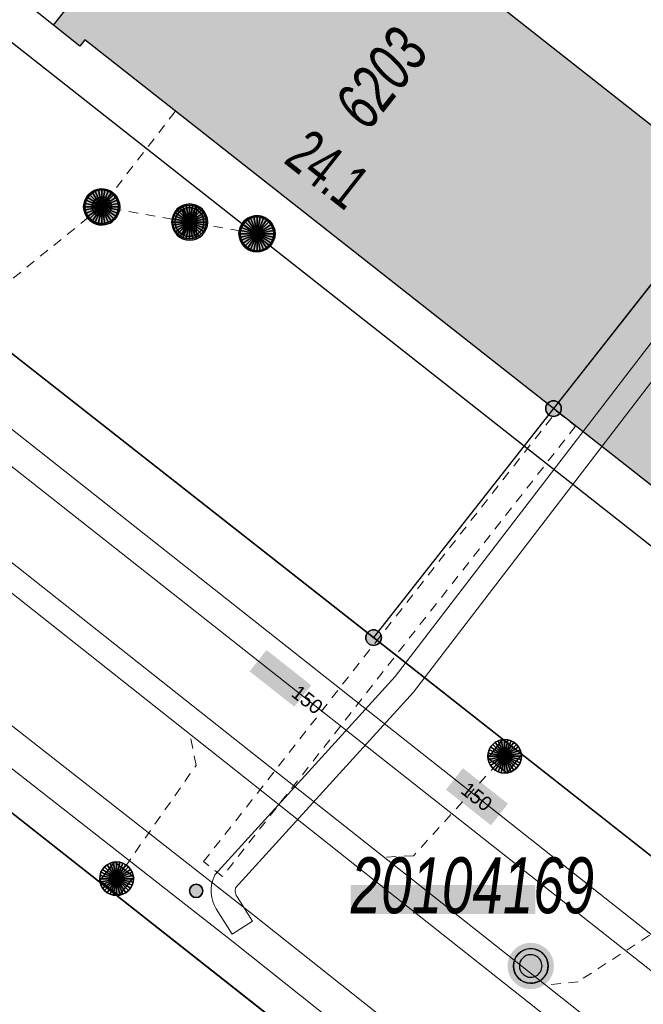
# Model space of a CAD drawing. Header units: metres. Extents: x 2695560 to 2696939, y 1260529 to 1262050.
# Tile 63 of 256: x 2695936 to 2695949, y 1260840 to 1260860. Entities that reach past the tile are written whole.
import ezdxf

# ---------------------------------------------------------------- set-up
doc = ezdxf.new("R2010")
doc.units = ezdxf.units.M
doc.linetypes.add('AUSGEZOGEN', pattern=[0])
doc.linetypes.add('VERDECKT2_S2', pattern=[0.36, 0.2, -0.16])
for name, color, linetype in [('XR$1$AV_Gebäudeflächen (BB)', 7, 'AUSGEZOGEN'), ('XR$1$AV_Grenzpunkte', 7, 'AUSGEZOGEN'), ('XR$1$AV_Haus-Nr.', 7, 'AUSGEZOGEN'), ('XR$1$AV_Lagefixpunkt-Nr.', 7, 'AUSGEZOGEN'), ('XR$1$AV_Lagefixpunkte', 7, 'AUSGEZOGEN'), ('XR$1$AV_Linien (BB)', 7, 'AUSGEZOGEN'), ('XR$1$AV_Versicherung-Nr.', 7, 'AUSGEZOGEN'), ('XR$1$AW_LK_Einlaufschacht alt', 24, 'AUSGEZOGEN'), ('XR$1$AW_LK_Schachtdeckel', 24, 'AUSGEZOGEN'), ('XR$1$EW_LK_Knoten', 1, 'AUSGEZOGEN'), ('XR$1$Liegenschaftsgrenzen', 7, 'AUSGEZOGEN'), ('XR$1$PFAV', 255, 'AUSGEZOGEN'), ('XR$1$PFAW', 255, 'AUSGEZOGEN'), ('XR$1$RAEW', 8, 'AUSGEZOGEN'), ('XR$1$RP_Abstandslinie', 7, 'AUSGEZOGEN')]:
    doc.layers.add(name, color=color, linetype=linetype)
for name, color, linetype, lineweight in [('XR$2$ABW-Linie-R-ungenau', 4, 'VERDECKT2_S2', 18), ('XR$2$ABW-LinieFlaeche-R-genau', 4, 'AUSGEZOGEN', 18), ('XR$2$ABW-Punkt', 6, 'AUSGEZOGEN', 18), ('XR$2$ELE-Flaeche-oberirdisch', 1, 'AUSGEZOGEN', 18), ('XR$2$ELE-LinieFlaeche-genau', 1, 'AUSGEZOGEN', 18), ('XR$2$ELE-LinieFlaeche-ungenau', 1, 'VERDECKT2_S2', 18), ('XR$2$GAS-Linie-genau', 12, 'AUSGEZOGEN', 18), ('XR$2$WAS-Linie-genau', 5, 'AUSGEZOGEN', 18), ('XR$2$WEI-Text', 59, 'AUSGEZOGEN', 18)]:
    doc.layers.add(name, color=color, linetype=linetype, lineweight=lineweight)
doc.styles.add('ARIAL', font='arial.ttf')
doc.styles.add('TXT', font='txt')

# ---------------------------------------------------------------- blocks, each defined once
blk = doc.blocks.new('BWAV1')
at = {"layer": 'XR$1$PFAV', "transparency": 33554687}
blk.add_hatch(color=7, dxfattribs=at).paths.add_polyline_path([(0.67, 0), (0.656, 0.135), (0.616, 0.264), (0.55, 0.383), (0.462, 0.486), (0.354, 0.569), (0.233, 0.628), (0.101, 0.662), (-0.034, 0.669), (-0.168, 0.649), (-0.295, 0.602), (-0.41, 0.53), (-0.508, 0.436), (-0.586, 0.325), (-0.639, 0.201), (-0.667, 0.068), (-0.667, -0.068), (-0.639, -0.201), (-0.586, -0.325), (-0.508, -0.436), (-0.41, -0.53), (-0.295, -0.602), (-0.168, -0.649), (-0.034, -0.669), (0.101, -0.662), (0.233, -0.628), (0.354, -0.569), (0.462, -0.486), (0.55, -0.383), (0.616, -0.264), (0.656, -0.135)])
at = {"color": 7, "transparency": 33554687}
for radius, start, end in [(0.5, 91.1948, 268.8052), (0.326, 91.1948, 268.8052), (0.5, 268.8052, 91.1948), (0.326, 268.8052, 91.1948)]:
    blk.add_arc((0, 0), radius, start, end, dxfattribs=at)
at = {"layer": 'XR$1$PFAV', "transparency": 33554687}
blk.add_circle((0, 0), 0.5, dxfattribs=at)
blk = doc.blocks.new('BAV15')
at = {"layer": 'XR$1$PFAV', "transparency": 33554687}
blk.add_hatch(color=7, dxfattribs=at).paths.add_polyline_path([(0.5, 0), (0.49, 0.101), (0.459, 0.197), (0.41, 0.286), (0.344, 0.362), (0.264, 0.424), (0.174, 0.469), (0.076, 0.494), (-0.025, 0.499), (-0.125, 0.484), (-0.22, 0.449), (-0.306, 0.395), (-0.379, 0.326), (-0.437, 0.243), (-0.477, 0.15), (-0.497, 0.051), (-0.497, -0.051), (-0.477, -0.15), (-0.437, -0.243), (-0.379, -0.326), (-0.306, -0.395), (-0.22, -0.449), (-0.125, -0.484), (-0.025, -0.499), (0.076, -0.494), (0.174, -0.469), (0.264, -0.424), (0.344, -0.362), (0.41, -0.286), (0.459, -0.197), (0.49, -0.101)])
at = {"color": 7, "transparency": 33554687}
for start, end in [(90, 270), (270, 90)]:
    blk.add_arc((0, 0), 0.5, start, end, dxfattribs=at)
at = {"layer": 'XR$1$PFAV', "transparency": 33554687}
blk.add_circle((0, 0), 0.5, dxfattribs=at)
blk = doc.blocks.new('BAW2089')
at = {"layer": 'XR$1$PFAW', "transparency": 33554687}
blk.add_hatch(color=7, dxfattribs=at).paths.add_polyline_path([(-0.5, 0.5), (-0.5, -0.5), (0.5, -0.5), (0.5, 0.5)])
at = {"transparency": 33554687}
blk.add_lwpolyline([(-0.5, 0.5), (0.5, 0.5), (0.5, -0.5), (-0.5, -0.5), (-0.5, 0.5)], close=True, dxfattribs=at)
at = {"layer": 'XR$1$PFAW', "transparency": 33554687}
blk.add_lwpolyline([(-0.5, 0.5), (0.5, 0.5), (0.5, -0.5), (-0.5, -0.5), (-0.5, 0.5)], close=True, dxfattribs=at)
blk = doc.blocks.new('BAW2082')
at = {"layer": 'XR$1$PFAW', "transparency": 33554687}
blk.add_hatch(color=7, dxfattribs=at).paths.add_polyline_path([(0.509, -0.003), (0.499, 0.098), (0.469, 0.194), (0.42, 0.283), (0.354, 0.359), (0.274, 0.421), (0.183, 0.466), (0.085, 0.491), (-0.016, 0.496), (-0.116, 0.481), (-0.211, 0.446), (-0.297, 0.392), (-0.37, 0.323), (-0.428, 0.24), (-0.468, 0.147), (-0.488, 0.047), (-0.488, -0.054), (-0.468, -0.153), (-0.428, -0.246), (-0.37, -0.329), (-0.297, -0.398), (-0.211, -0.452), (-0.116, -0.487), (-0.016, -0.502), (0.085, -0.497), (0.183, -0.472), (0.274, -0.427), (0.354, -0.366), (0.42, -0.289), (0.469, -0.2), (0.499, -0.104)])
at = {"transparency": 33554687}
for start, end in [(91.1948, 268.8052), (268.8052, 91.1948)]:
    blk.add_arc((0.01, 0), 0.5, start, end, dxfattribs=at)
at = {"layer": 'XR$1$PFAW', "transparency": 33554687}
blk.add_circle((0.009, -0.003), 0.5, dxfattribs=at)
blk = doc.blocks.new('BAW2090')
at = {"layer": 'XR$1$PFAW', "lineweight": 25, "transparency": 33554687}
blk.add_hatch(color=7, dxfattribs=at).paths.add_polyline_path([(0.5, 0), (0.49, 0.101), (0.459, 0.197), (0.41, 0.286), (0.344, 0.362), (0.264, 0.424), (0.174, 0.469), (0.076, 0.494), (-0.025, 0.499), (-0.125, 0.484), (-0.22, 0.449), (-0.306, 0.395), (-0.379, 0.326), (-0.437, 0.243), (-0.477, 0.15), (-0.497, 0.051), (-0.497, -0.051), (-0.477, -0.15), (-0.437, -0.243), (-0.379, -0.326), (-0.306, -0.395), (-0.22, -0.449), (-0.125, -0.484), (-0.025, -0.499), (0.076, -0.494), (0.174, -0.469), (0.264, -0.424), (0.344, -0.362), (0.41, -0.286), (0.459, -0.197), (0.49, -0.101)])
at = {"lineweight": 25, "transparency": 33554687}
for p, q in [((-0.177, 0.468), (-0.177, -0.468)), ((0.179, 0.467), (0.177, -0.468))]:
    blk.add_line(p, q, dxfattribs=at)
for start, end in [(90, 180), (0, 90), (180, 270), (270, 0)]:
    blk.add_arc((0, 0), 0.5, start, end, dxfattribs=at)
blk = doc.blocks.new('BEW957')
at = {"layer": 'XR$1$RAEW', "transparency": 33554687}
blk.add_hatch(color=1, dxfattribs=at).paths.add_polyline_path([(-0.5, 0), (-0.497, -0.051), (-0.49, -0.101), (-0.477, -0.15), (-0.459, -0.197), (-0.437, -0.243), (-0.41, -0.286), (-0.379, -0.326), (-0.344, -0.362), (-0.306, -0.395), (-0.264, -0.424), (-0.22, -0.449), (-0.174, -0.469), (-0.125, -0.484), (-0.076, -0.494), (-0.025, -0.499), (0.025, -0.499), (0.076, -0.494), (0.125, -0.484), (0.174, -0.469), (0.22, -0.449), (0.264, -0.424), (0.306, -0.395), (0.344, -0.362), (0.379, -0.326), (0.41, -0.286), (0.437, -0.243), (0.459, -0.197), (0.477, -0.15), (0.49, -0.101), (0.497, -0.051), (0.5, 0), (0.497, 0.051), (0.49, 0.101), (0.477, 0.15), (0.459, 0.197), (0.437, 0.243), (0.41, 0.286), (0.379, 0.326), (0.344, 0.362), (0.306, 0.395), (0.264, 0.424), (0.22, 0.449), (0.174, 0.469), (0.125, 0.484), (0.076, 0.494), (0.025, 0.499), (-0.025, 0.499), (-0.076, 0.494), (-0.125, 0.484), (-0.174, 0.469), (-0.22, 0.449), (-0.264, 0.424), (-0.306, 0.395), (-0.344, 0.362), (-0.379, 0.326), (-0.41, 0.286), (-0.437, 0.243), (-0.459, 0.197), (-0.477, 0.15), (-0.49, 0.101), (-0.497, 0.051)])
at = {"color": 1, "transparency": 33554687}
for start, end in [(90, 180), (180, 270), (0, 90), (270, 0)]:
    blk.add_arc((0, 0), 0.5, start, end, dxfattribs=at)
at = {"layer": 'XR$1$RAEW', "color": 1, "transparency": 33554687}
blk.add_circle((0, 0), 0.5, dxfattribs=at)
blk = doc.blocks.new('ABW-KONTROLLSCHACHT')
at = {"layer": 'XR$2$ABW-Punkt', "linetype": 'AUSGEZOGEN', "lineweight": 25, "transparency": 33554687}
for points in [[(-247, 247, 2500), (0, 0, 2500), (-291, 194, 2500)], [(-247, 247), (0, 0), (-291, 194)], [(-247, 247, 2500), (-247, 247), (-291, 194), (-291, 194, 2500)], [(-194, 291, 2500), (0, 0, 2500), (-247, 247, 2500)], [(-194, 291), (0, 0), (-247, 247)], [(-194, 291, 2500), (-194, 291), (-247, 247), (-247, 247, 2500)], [(-134, 323, 2500), (0, 0, 2500), (-194, 291, 2500)], [(-134, 323), (0, 0), (-194, 291)], [(-134, 323, 2500), (-134, 323), (-194, 291), (-194, 291, 2500)], [(-68, 343, 2500), (0, 0, 2500), (-134, 323, 2500)], [(-68, 343), (0, 0), (-134, 323)], [(-68, 343, 2500), (-68, 343), (-134, 323), (-134, 323, 2500)], [(0, 350, 2500), (0, 0, 2500), (-68, 343, 2500)], [(0, 350), (0, 0), (-68, 343)], [(0, 350, 2500), (0, 350), (-68, 343), (-68, 343, 2500)], [(68, 343, 2500), (0, 0, 2500), (0, 350, 2500)], [(68, 343), (0, 0), (0, 350)], [(68, 343, 2500), (68, 343), (0, 350), (0, 350, 2500)], [(134, 323, 2500), (0, 0, 2500), (68, 343, 2500)], [(134, 323), (0, 0), (68, 343)], [(194, 291, 2500), (0, 0, 2500), (134, 323, 2500)], [(194, 291), (0, 0), (134, 323)], [(247, 247, 2500), (0, 0, 2500), (194, 291, 2500)], [(247, 247), (0, 0), (194, 291)], [(291, 194, 2500), (0, 0, 2500), (247, 247, 2500)], [(291, 194), (0, 0), (247, 247)], [(134, 323, 2500), (134, 323), (68, 343), (68, 343, 2500)], [(194, 291, 2500), (194, 291), (134, 323), (134, 323, 2500)], [(247, 247, 2500), (247, 247), (194, 291), (194, 291, 2500)], [(291, 194, 2500), (291, 194), (247, 247), (247, 247, 2500)], [(-343, 68, 2500), (0, 0, 2500), (-350, 0, 2500)], [(-343, 68), (0, 0), (-350, 0)], [(-343, 68, 2500), (-343, 68), (-350, 0), (-350, 0, 2500)], [(-350, 0, 2500), (0, 0, 2500), (-343, -68, 2500)], [(-350, 0), (0, 0), (-343, -68)], [(-323, 134, 2500), (0, 0, 2500), (-343, 68, 2500)], [(-323, 134), (0, 0), (-343, 68)], [(-323, 134, 2500), (-323, 134), (-343, 68), (-343, 68, 2500)], [(-343, -68, 2500), (0, 0, 2500), (-323, -134, 2500)], [(-343, -68), (0, 0), (-323, -134)], [(-291, 194, 2500), (0, 0, 2500), (-323, 134, 2500)], [(-291, 194), (0, 0), (-323, 134)], [(-291, 194, 2500), (-291, 194), (-323, 134), (-323, 134, 2500)], [(-323, -134, 2500), (0, 0, 2500), (-291, -194, 2500)], [(-323, -134), (0, 0), (-291, -194)], [(-291, -194, 2500), (0, 0, 2500), (-247, -247, 2500)], [(-291, -194), (0, 0), (-247, -247)], [(-247, -247, 2500), (0, 0, 2500), (-194, -291, 2500)], [(-247, -247), (0, 0), (-194, -291)], [(-194, -291, 2500), (0, 0, 2500), (-134, -323, 2500)], [(-194, -291), (0, 0), (-134, -323)], [(-134, -323, 2500), (0, 0, 2500), (-68, -343, 2500)], [(-134, -323), (0, 0), (-68, -343)], [(-68, -343, 2500), (0, 0, 2500), (0, -350, 2500)], [(-68, -343), (0, 0), (0, -350)], [(323, 134, 2500), (0, 0, 2500), (291, 194, 2500)], [(323, 134), (0, 0), (291, 194)], [(343, 68, 2500), (0, 0, 2500), (323, 134, 2500)], [(343, 68), (0, 0), (323, 134)], [(350, 0, 2500), (0, 0, 2500), (343, 68, 2500)], [(350, 0), (0, 0), (343, 68)], [(0, -350, 2500), (0, 0, 2500), (68, -343, 2500)], [(68, -343, 2500), (0, 0, 2500), (134, -323, 2500)], [(134, -323, 2500), (0, 0, 2500), (194, -291, 2500)], [(194, -291, 2500), (0, 0, 2500), (247, -247, 2500)], [(247, -247, 2500), (0, 0, 2500), (291, -194, 2500)], [(291, -194, 2500), (0, 0, 2500), (323, -134, 2500)], [(323, -134, 2500), (0, 0, 2500), (343, -68, 2500)], [(343, -68, 2500), (0, 0, 2500), (350, 0, 2500)], [(0, -350), (0, 0), (68, -343)], [(68, -343), (0, 0), (134, -323)], [(134, -323), (0, 0), (194, -291)], [(194, -291), (0, 0), (247, -247)], [(247, -247), (0, 0), (291, -194)], [(291, -194), (0, 0), (323, -134)], [(323, -134), (0, 0), (343, -68)], [(343, -68), (0, 0), (350, 0)], [(323, 134, 2500), (323, 134), (291, 194), (291, 194, 2500)], [(343, 68, 2500), (343, 68), (323, 134), (323, 134, 2500)], [(350, 0, 2500), (350, 0), (343, 68), (343, 68, 2500)], [(-350, 0, 2500), (-350, 0), (-343, -68), (-343, -68, 2500)], [(-343, -68, 2500), (-343, -68), (-323, -134), (-323, -134, 2500)], [(-323, -134, 2500), (-323, -134), (-291, -194), (-291, -194, 2500)], [(-291, -194, 2500), (-291, -194), (-247, -247), (-247, -247, 2500)], [(247, -247, 2500), (247, -247), (291, -194), (291, -194, 2500)], [(291, -194, 2500), (291, -194), (323, -134), (323, -134, 2500)], [(323, -134, 2500), (323, -134), (343, -68), (343, -68, 2500)], [(343, -68, 2500), (343, -68), (350, 0), (350, 0, 2500)], [(-247, -247, 2500), (-247, -247), (-194, -291), (-194, -291, 2500)], [(-194, -291, 2500), (-194, -291), (-134, -323), (-134, -323, 2500)], [(-134, -323, 2500), (-134, -323), (-68, -343), (-68, -343, 2500)], [(-68, -343, 2500), (-68, -343), (0, -350), (0, -350, 2500)], [(0, -350, 2500), (0, -350), (68, -343), (68, -343, 2500)], [(68, -343, 2500), (68, -343), (134, -323), (134, -323, 2500)], [(134, -323, 2500), (134, -323), (194, -291), (194, -291, 2500)], [(194, -291, 2500), (194, -291), (247, -247), (247, -247, 2500)]]:
    blk.add_3dface(points, dxfattribs=at)
blk = doc.blocks.new('ABW-NORMSCHACHT_WEITERE')
at = {"layer": 'XR$2$ABW-Punkt', "linetype": 'AUSGEZOGEN', "lineweight": 25, "transparency": 33554687}
for points in [[(-196, 39, 2500), (0, 0, 2500), (-200, 0, 2500)], [(-196, 39), (0, 0), (-200, 0)], [(-196, 39, 2500), (-196, 39), (-200, 0), (-200, 0, 2500)], [(-200, 0, 2500), (0, 0, 2500), (-196, -39, 2500)], [(-200, 0), (0, 0), (-196, -39)], [(-185, 77, 2500), (0, 0, 2500), (-196, 39, 2500)], [(-185, 77), (0, 0), (-196, 39)], [(-185, 77, 2500), (-185, 77), (-196, 39), (-196, 39, 2500)], [(-196, -39, 2500), (0, 0, 2500), (-185, -77, 2500)], [(-196, -39), (0, 0), (-185, -77)], [(-166, 111, 2500), (0, 0, 2500), (-185, 77, 2500)], [(-166, 111), (0, 0), (-185, 77)], [(-166, 111, 2500), (-166, 111), (-185, 77), (-185, 77, 2500)], [(-185, -77, 2500), (0, 0, 2500), (-166, -111, 2500)], [(-185, -77), (0, 0), (-166, -111)], [(-141, 141, 2500), (0, 0, 2500), (-166, 111, 2500)], [(-141, 141), (0, 0), (-166, 111)], [(-141, 141, 2500), (-141, 141), (-166, 111), (-166, 111, 2500)], [(-166, -111, 2500), (0, 0, 2500), (-141, -141, 2500)], [(-166, -111), (0, 0), (-141, -141)], [(-111, 166, 2500), (0, 0, 2500), (-141, 141, 2500)], [(-111, 166), (0, 0), (-141, 141)], [(-111, 166, 2500), (-111, 166), (-141, 141), (-141, 141, 2500)], [(-141, -141, 2500), (0, 0, 2500), (-111, -166, 2500)], [(-141, -141), (0, 0), (-111, -166)], [(-77, 185, 2500), (0, 0, 2500), (-111, 166, 2500)], [(-77, 185), (0, 0), (-111, 166)], [(-77, 185, 2500), (-77, 185), (-111, 166), (-111, 166, 2500)], [(-111, -166, 2500), (0, 0, 2500), (-77, -185, 2500)], [(-111, -166), (0, 0), (-77, -185)], [(-39, 196, 2500), (0, 0, 2500), (-77, 185, 2500)], [(-39, 196), (0, 0), (-77, 185)], [(-39, 196, 2500), (-39, 196), (-77, 185), (-77, 185, 2500)], [(-77, -185, 2500), (0, 0, 2500), (-39, -196, 2500)], [(-77, -185), (0, 0), (-39, -196)], [(0, 200, 2500), (0, 0, 2500), (-39, 196, 2500)], [(0, 200), (0, 0), (-39, 196)], [(0, 200, 2500), (0, 200), (-39, 196), (-39, 196, 2500)], [(-39, -196, 2500), (0, 0, 2500), (0, -200, 2500)], [(-39, -196), (0, 0), (0, -200)], [(39, 196, 2500), (0, 0, 2500), (0, 200, 2500)], [(39, 196), (0, 0), (0, 200)], [(39, 196, 2500), (39, 196), (0, 200), (0, 200, 2500)], [(77, 185, 2500), (0, 0, 2500), (39, 196, 2500)], [(77, 185), (0, 0), (39, 196)], [(111, 166, 2500), (0, 0, 2500), (77, 185, 2500)], [(111, 166), (0, 0), (77, 185)], [(141, 141, 2500), (0, 0, 2500), (111, 166, 2500)], [(141, 141), (0, 0), (111, 166)], [(166, 111, 2500), (0, 0, 2500), (141, 141, 2500)], [(166, 111), (0, 0), (141, 141)], [(185, 77, 2500), (0, 0, 2500), (166, 111, 2500)], [(185, 77), (0, 0), (166, 111)], [(196, 39, 2500), (0, 0, 2500), (185, 77, 2500)], [(196, 39), (0, 0), (185, 77)], [(200, 0, 2500), (0, 0, 2500), (196, 39, 2500)], [(200, 0), (0, 0), (196, 39)], [(0, -200, 2500), (0, 0, 2500), (39, -196, 2500)], [(39, -196, 2500), (0, 0, 2500), (77, -185, 2500)], [(77, -185, 2500), (0, 0, 2500), (111, -166, 2500)], [(111, -166, 2500), (0, 0, 2500), (141, -141, 2500)], [(141, -141, 2500), (0, 0, 2500), (166, -111, 2500)], [(166, -111, 2500), (0, 0, 2500), (185, -77, 2500)], [(185, -77, 2500), (0, 0, 2500), (196, -39, 2500)], [(196, -39, 2500), (0, 0, 2500), (200, 0, 2500)], [(0, -200), (0, 0), (39, -196)], [(39, -196), (0, 0), (77, -185)], [(77, -185), (0, 0), (111, -166)], [(111, -166), (0, 0), (141, -141)], [(141, -141), (0, 0), (166, -111)], [(166, -111), (0, 0), (185, -77)], [(185, -77), (0, 0), (196, -39)], [(196, -39), (0, 0), (200, 0)], [(77, 185, 2500), (77, 185), (39, 196), (39, 196, 2500)], [(111, 166, 2500), (111, 166), (77, 185), (77, 185, 2500)], [(141, 141, 2500), (141, 141), (111, 166), (111, 166, 2500)], [(166, 111, 2500), (166, 111), (141, 141), (141, 141, 2500)], [(185, 77, 2500), (185, 77), (166, 111), (166, 111, 2500)], [(196, 39, 2500), (196, 39), (185, 77), (185, 77, 2500)], [(200, 0, 2500), (200, 0), (196, 39), (196, 39, 2500)], [(-200, 0, 2500), (-200, 0), (-196, -39), (-196, -39, 2500)], [(-196, -39, 2500), (-196, -39), (-185, -77), (-185, -77, 2500)], [(-185, -77, 2500), (-185, -77), (-166, -111), (-166, -111, 2500)], [(-166, -111, 2500), (-166, -111), (-141, -141), (-141, -141, 2500)], [(-141, -141, 2500), (-141, -141), (-111, -166), (-111, -166, 2500)], [(-111, -166, 2500), (-111, -166), (-77, -185), (-77, -185, 2500)], [(-77, -185, 2500), (-77, -185), (-39, -196), (-39, -196, 2500)], [(-39, -196, 2500), (-39, -196), (0, -200), (0, -200, 2500)], [(0, -200, 2500), (0, -200), (39, -196), (39, -196, 2500)], [(39, -196, 2500), (39, -196), (77, -185), (77, -185, 2500)], [(77, -185, 2500), (77, -185), (111, -166), (111, -166, 2500)], [(111, -166, 2500), (111, -166), (141, -141), (141, -141, 2500)], [(141, -141, 2500), (141, -141), (166, -111), (166, -111, 2500)], [(166, -111, 2500), (166, -111), (185, -77), (185, -77, 2500)], [(185, -77, 2500), (185, -77), (196, -39), (196, -39, 2500)], [(196, -39, 2500), (196, -39), (200, 0), (200, 0, 2500)]]:
    blk.add_3dface(points, dxfattribs=at)
blk = doc.blocks.new('ABW-OELABSCHEIDER')
at = {"layer": 'XR$2$ABW-Punkt', "linetype": 'AUSGEZOGEN', "lineweight": 25, "transparency": 33554687}
for p, q in [((-100, 283, 2500), (-100, -283, 2500)), ((100, 283, 2500), (100, -283, 2500))]:
    blk.add_line(p, q, dxfattribs=at)
for points in [[(-212, 212, 2500), (0, 0, 2500), (-249, 167, 2500)], [(-212, 212), (0, 0), (-249, 167)], [(-212, 212, 2500), (-212, 212), (-249, 167), (-249, 167, 2500)], [(-167, 249, 2500), (0, 0, 2500), (-212, 212, 2500)], [(-167, 249), (0, 0), (-212, 212)], [(-167, 249, 2500), (-167, 249), (-212, 212), (-212, 212, 2500)], [(-115, 277, 2500), (0, 0, 2500), (-167, 249, 2500)], [(-115, 277), (0, 0), (-167, 249)], [(-115, 277, 2500), (-115, 277), (-167, 249), (-167, 249, 2500)], [(-59, 294, 2500), (0, 0, 2500), (-115, 277, 2500)], [(-59, 294), (0, 0), (-115, 277)], [(-59, 294, 2500), (-59, 294), (-115, 277), (-115, 277, 2500)], [(0, 300, 2500), (0, 0, 2500), (-59, 294, 2500)], [(0, 300), (0, 0), (-59, 294)], [(0, 300, 2500), (0, 300), (-59, 294), (-59, 294, 2500)], [(59, 294, 2500), (0, 0, 2500), (0, 300, 2500)], [(59, 294), (0, 0), (0, 300)], [(59, 294, 2500), (59, 294), (0, 300), (0, 300, 2500)], [(115, 277, 2500), (0, 0, 2500), (59, 294, 2500)], [(115, 277), (0, 0), (59, 294)], [(167, 249, 2500), (0, 0, 2500), (115, 277, 2500)], [(167, 249), (0, 0), (115, 277)], [(212, 212, 2500), (0, 0, 2500), (167, 249, 2500)], [(212, 212), (0, 0), (167, 249)], [(249, 167, 2500), (0, 0, 2500), (212, 212, 2500)], [(249, 167), (0, 0), (212, 212)], [(115, 277, 2500), (115, 277), (59, 294), (59, 294, 2500)], [(167, 249, 2500), (167, 249), (115, 277), (115, 277, 2500)], [(212, 212, 2500), (212, 212), (167, 249), (167, 249, 2500)], [(249, 167, 2500), (249, 167), (212, 212), (212, 212, 2500)], [(-294, 59, 2500), (0, 0, 2500), (-300, 0, 2500)], [(-294, 59), (0, 0), (-300, 0)], [(-294, 59, 2500), (-294, 59), (-300, 0), (-300, 0, 2500)], [(-277, 115, 2500), (0, 0, 2500), (-294, 59, 2500)], [(-277, 115), (0, 0), (-294, 59)], [(-277, 115, 2500), (-277, 115), (-294, 59), (-294, 59, 2500)], [(-249, 167, 2500), (0, 0, 2500), (-277, 115, 2500)], [(-249, 167), (0, 0), (-277, 115)], [(-249, 167, 2500), (-249, 167), (-277, 115), (-277, 115, 2500)], [(277, 115, 2500), (0, 0, 2500), (249, 167, 2500)], [(277, 115), (0, 0), (249, 167)], [(294, 59, 2500), (0, 0, 2500), (277, 115, 2500)], [(294, 59), (0, 0), (277, 115)], [(300, 0, 2500), (0, 0, 2500), (294, 59, 2500)], [(300, 0), (0, 0), (294, 59)], [(277, 115, 2500), (277, 115), (249, 167), (249, 167, 2500)], [(294, 59, 2500), (294, 59), (277, 115), (277, 115, 2500)], [(300, 0, 2500), (300, 0), (294, 59), (294, 59, 2500)], [(-300, 0, 2500), (0, 0, 2500), (-294, -59, 2500)], [(-300, 0), (0, 0), (-294, -59)], [(-300, 0, 2500), (-300, 0), (-294, -59), (-294, -59, 2500)], [(-294, -59, 2500), (0, 0, 2500), (-277, -115, 2500)], [(-294, -59), (0, 0), (-277, -115)], [(-294, -59, 2500), (-294, -59), (-277, -115), (-277, -115, 2500)], [(-277, -115, 2500), (0, 0, 2500), (-249, -167, 2500)], [(-277, -115), (0, 0), (-249, -167)], [(-277, -115, 2500), (-277, -115), (-249, -167), (-249, -167, 2500)], [(-249, -167, 2500), (0, 0, 2500), (-212, -212, 2500)], [(-249, -167), (0, 0), (-212, -212)], [(-249, -167, 2500), (-249, -167), (-212, -212), (-212, -212, 2500)], [(-212, -212, 2500), (0, 0, 2500), (-167, -249, 2500)], [(-212, -212), (0, 0), (-167, -249)], [(-167, -249, 2500), (0, 0, 2500), (-115, -277, 2500)], [(-167, -249), (0, 0), (-115, -277)], [(-115, -277, 2500), (0, 0, 2500), (-59, -294, 2500)], [(-115, -277), (0, 0), (-59, -294)], [(-59, -294, 2500), (0, 0, 2500), (0, -300, 2500)], [(-59, -294), (0, 0), (0, -300)], [(0, -300, 2500), (0, 0, 2500), (59, -294, 2500)], [(59, -294, 2500), (0, 0, 2500), (115, -277, 2500)], [(115, -277, 2500), (0, 0, 2500), (167, -249, 2500)], [(167, -249, 2500), (0, 0, 2500), (212, -212, 2500)], [(212, -212, 2500), (0, 0, 2500), (249, -167, 2500)], [(249, -167, 2500), (0, 0, 2500), (277, -115, 2500)], [(277, -115, 2500), (0, 0, 2500), (294, -59, 2500)], [(294, -59, 2500), (0, 0, 2500), (300, 0, 2500)], [(0, -300), (0, 0), (59, -294)], [(59, -294), (0, 0), (115, -277)], [(115, -277), (0, 0), (167, -249)], [(167, -249), (0, 0), (212, -212)], [(212, -212), (0, 0), (249, -167)], [(249, -167), (0, 0), (277, -115)], [(277, -115), (0, 0), (294, -59)], [(294, -59), (0, 0), (300, 0)], [(212, -212, 2500), (212, -212), (249, -167), (249, -167, 2500)], [(249, -167, 2500), (249, -167), (277, -115), (277, -115, 2500)], [(277, -115, 2500), (277, -115), (294, -59), (294, -59, 2500)], [(294, -59, 2500), (294, -59), (300, 0), (300, 0, 2500)], [(-212, -212, 2500), (-212, -212), (-167, -249), (-167, -249, 2500)], [(-167, -249, 2500), (-167, -249), (-115, -277), (-115, -277, 2500)], [(-115, -277, 2500), (-115, -277), (-59, -294), (-59, -294, 2500)], [(-59, -294, 2500), (-59, -294), (0, -300), (0, -300, 2500)], [(0, -300, 2500), (0, -300), (59, -294), (59, -294, 2500)], [(59, -294, 2500), (59, -294), (115, -277), (115, -277, 2500)], [(115, -277, 2500), (115, -277), (167, -249), (167, -249, 2500)], [(167, -249, 2500), (167, -249), (212, -212), (212, -212, 2500)]]:
    blk.add_3dface(points, dxfattribs=at)
blk = doc.blocks.new('ABW-SCHLAMMSAMMLER_RUND')
at = {"layer": 'XR$2$ABW-Punkt', "linetype": 'AUSGEZOGEN', "lineweight": 13, "transparency": 33554687}
for p, q in [((-70, 75, 2500), (70, 75, 2500)), ((-70, -75, 2500), (70, -75, 2500))]:
    blk.add_line(p, q, dxfattribs=at)
blk.add_polyline3d([(90, 0, 2500), (0, 0, 2500), (-90, 0, 2500)], dxfattribs=at)
at = {"layer": 'XR$2$ABW-Punkt', "linetype": 'AUSGEZOGEN', "lineweight": 25, "transparency": 33554687}
for points in [[(-147, 29, 2500), (0, 0, 2500), (-150, 0, 2500)], [(-147, 29), (0, 0), (-150, 0)], [(-147, 29, 2500), (-147, 29), (-150, 0), (-150, 0, 2500)], [(-150, 0, 2500), (0, 0, 2500), (-147, -29, 2500)], [(-150, 0), (0, 0), (-147, -29)], [(-139, 57, 2500), (0, 0, 2500), (-147, 29, 2500)], [(-139, 57), (0, 0), (-147, 29)], [(-139, 57, 2500), (-139, 57), (-147, 29), (-147, 29, 2500)], [(-147, -29, 2500), (0, 0, 2500), (-139, -57, 2500)], [(-147, -29), (0, 0), (-139, -57)], [(-125, 83, 2500), (0, 0, 2500), (-139, 57, 2500)], [(-125, 83), (0, 0), (-139, 57)], [(-125, 83, 2500), (-125, 83), (-139, 57), (-139, 57, 2500)], [(-139, -57, 2500), (0, 0, 2500), (-125, -83, 2500)], [(-139, -57), (0, 0), (-125, -83)], [(-106, 106, 2500), (0, 0, 2500), (-125, 83, 2500)], [(-106, 106), (0, 0), (-125, 83)], [(-106, 106, 2500), (-106, 106), (-125, 83), (-125, 83, 2500)], [(-125, -83, 2500), (0, 0, 2500), (-106, -106, 2500)], [(-125, -83), (0, 0), (-106, -106)], [(-83, 125, 2500), (0, 0, 2500), (-106, 106, 2500)], [(-83, 125), (0, 0), (-106, 106)], [(-83, 125, 2500), (-83, 125), (-106, 106), (-106, 106, 2500)], [(-106, -106, 2500), (0, 0, 2500), (-83, -125, 2500)], [(-106, -106), (0, 0), (-83, -125)], [(-57, 139, 2500), (0, 0, 2500), (-83, 125, 2500)], [(-57, 139), (0, 0), (-83, 125)], [(-57, 139, 2500), (-57, 139), (-83, 125), (-83, 125, 2500)], [(-83, -125, 2500), (0, 0, 2500), (-57, -139, 2500)], [(-83, -125), (0, 0), (-57, -139)], [(-29, 147, 2500), (0, 0, 2500), (-57, 139, 2500)], [(-29, 147), (0, 0), (-57, 139)], [(-29, 147, 2500), (-29, 147), (-57, 139), (-57, 139, 2500)], [(-57, -139, 2500), (0, 0, 2500), (-29, -147, 2500)], [(-57, -139), (0, 0), (-29, -147)], [(0, 150, 2500), (0, 0, 2500), (-29, 147, 2500)], [(0, 150), (0, 0), (-29, 147)], [(0, 150, 2500), (0, 150), (-29, 147), (-29, 147, 2500)], [(-29, -147, 2500), (0, 0, 2500), (0, -150, 2500)], [(-29, -147), (0, 0), (0, -150)], [(29, 147, 2500), (0, 0, 2500), (0, 150, 2500)], [(29, 147), (0, 0), (0, 150)], [(29, 147, 2500), (29, 147), (0, 150), (0, 150, 2500)], [(57, 139, 2500), (0, 0, 2500), (29, 147, 2500)], [(57, 139), (0, 0), (29, 147)], [(83, 125, 2500), (0, 0, 2500), (57, 139, 2500)], [(83, 125), (0, 0), (57, 139)], [(106, 106, 2500), (0, 0, 2500), (83, 125, 2500)], [(106, 106), (0, 0), (83, 125)], [(125, 83, 2500), (0, 0, 2500), (106, 106, 2500)], [(125, 83), (0, 0), (106, 106)], [(139, 57, 2500), (0, 0, 2500), (125, 83, 2500)], [(139, 57), (0, 0), (125, 83)], [(147, 29, 2500), (0, 0, 2500), (139, 57, 2500)], [(147, 29), (0, 0), (139, 57)], [(150, 0, 2500), (0, 0, 2500), (147, 29, 2500)], [(150, 0), (0, 0), (147, 29)], [(0, -150, 2500), (0, 0, 2500), (29, -147, 2500)], [(29, -147, 2500), (0, 0, 2500), (57, -139, 2500)], [(57, -139, 2500), (0, 0, 2500), (83, -125, 2500)], [(83, -125, 2500), (0, 0, 2500), (106, -106, 2500)], [(106, -106, 2500), (0, 0, 2500), (125, -83, 2500)], [(125, -83, 2500), (0, 0, 2500), (139, -57, 2500)], [(139, -57, 2500), (0, 0, 2500), (147, -29, 2500)], [(147, -29, 2500), (0, 0, 2500), (150, 0, 2500)], [(0, -150), (0, 0), (29, -147)], [(29, -147), (0, 0), (57, -139)], [(57, -139), (0, 0), (83, -125)], [(83, -125), (0, 0), (106, -106)], [(106, -106), (0, 0), (125, -83)], [(125, -83), (0, 0), (139, -57)], [(139, -57), (0, 0), (147, -29)], [(147, -29), (0, 0), (150, 0)], [(57, 139, 2500), (57, 139), (29, 147), (29, 147, 2500)], [(83, 125, 2500), (83, 125), (57, 139), (57, 139, 2500)], [(106, 106, 2500), (106, 106), (83, 125), (83, 125, 2500)], [(125, 83, 2500), (125, 83), (106, 106), (106, 106, 2500)], [(139, 57, 2500), (139, 57), (125, 83), (125, 83, 2500)], [(147, 29, 2500), (147, 29), (139, 57), (139, 57, 2500)], [(150, 0, 2500), (150, 0), (147, 29), (147, 29, 2500)], [(-150, 0, 2500), (-150, 0), (-147, -29), (-147, -29, 2500)], [(-147, -29, 2500), (-147, -29), (-139, -57), (-139, -57, 2500)], [(-139, -57, 2500), (-139, -57), (-125, -83), (-125, -83, 2500)], [(-125, -83, 2500), (-125, -83), (-106, -106), (-106, -106, 2500)], [(-106, -106, 2500), (-106, -106), (-83, -125), (-83, -125, 2500)], [(-83, -125, 2500), (-83, -125), (-57, -139), (-57, -139, 2500)], [(-57, -139, 2500), (-57, -139), (-29, -147), (-29, -147, 2500)], [(-29, -147, 2500), (-29, -147), (0, -150), (0, -150, 2500)], [(0, -150, 2500), (0, -150), (29, -147), (29, -147, 2500)], [(29, -147, 2500), (29, -147), (57, -139), (57, -139, 2500)], [(57, -139, 2500), (57, -139), (83, -125), (83, -125, 2500)], [(83, -125, 2500), (83, -125), (106, -106), (106, -106, 2500)], [(106, -106, 2500), (106, -106), (125, -83), (125, -83, 2500)], [(125, -83, 2500), (125, -83), (139, -57), (139, -57, 2500)], [(139, -57, 2500), (139, -57), (147, -29), (147, -29, 2500)], [(147, -29, 2500), (147, -29), (150, 0), (150, 0, 2500)]]:
    blk.add_3dface(points, dxfattribs=at)
blk = doc.blocks.new('ABW-DECKEL')
at = {"layer": 'XR$2$ABW-Punkt', "linetype": 'AUSGEZOGEN', "lineweight": 25, "transparency": 33554687}
for points in [[(-247, 247, 2500), (0, 0, 2500), (-291, 194, 2500)], [(-247, 247), (0, 0), (-291, 194)], [(-247, 247, 2500), (-247, 247), (-291, 194), (-291, 194, 2500)], [(-194, 291, 2500), (0, 0, 2500), (-247, 247, 2500)], [(-194, 291), (0, 0), (-247, 247)], [(-194, 291, 2500), (-194, 291), (-247, 247), (-247, 247, 2500)], [(-134, 323, 2500), (0, 0, 2500), (-194, 291, 2500)], [(-134, 323), (0, 0), (-194, 291)], [(-134, 323, 2500), (-134, 323), (-194, 291), (-194, 291, 2500)], [(-68, 343, 2500), (0, 0, 2500), (-134, 323, 2500)], [(-68, 343), (0, 0), (-134, 323)], [(-68, 343, 2500), (-68, 343), (-134, 323), (-134, 323, 2500)], [(0, 350, 2500), (0, 0, 2500), (-68, 343, 2500)], [(0, 350), (0, 0), (-68, 343)], [(0, 350, 2500), (0, 350), (-68, 343), (-68, 343, 2500)], [(68, 343, 2500), (0, 0, 2500), (0, 350, 2500)], [(68, 343), (0, 0), (0, 350)], [(68, 343, 2500), (68, 343), (0, 350), (0, 350, 2500)], [(134, 323, 2500), (0, 0, 2500), (68, 343, 2500)], [(134, 323), (0, 0), (68, 343)], [(194, 291, 2500), (0, 0, 2500), (134, 323, 2500)], [(194, 291), (0, 0), (134, 323)], [(247, 247, 2500), (0, 0, 2500), (194, 291, 2500)], [(247, 247), (0, 0), (194, 291)], [(291, 194, 2500), (0, 0, 2500), (247, 247, 2500)], [(291, 194), (0, 0), (247, 247)], [(134, 323, 2500), (134, 323), (68, 343), (68, 343, 2500)], [(194, 291, 2500), (194, 291), (134, 323), (134, 323, 2500)], [(247, 247, 2500), (247, 247), (194, 291), (194, 291, 2500)], [(291, 194, 2500), (291, 194), (247, 247), (247, 247, 2500)], [(-343, 68, 2500), (0, 0, 2500), (-350, 0, 2500)], [(-343, 68), (0, 0), (-350, 0)], [(-343, 68, 2500), (-343, 68), (-350, 0), (-350, 0, 2500)], [(-350, 0, 2500), (0, 0, 2500), (-343, -68, 2500)], [(-350, 0), (0, 0), (-343, -68)], [(-323, 134, 2500), (0, 0, 2500), (-343, 68, 2500)], [(-323, 134), (0, 0), (-343, 68)], [(-323, 134, 2500), (-323, 134), (-343, 68), (-343, 68, 2500)], [(-343, -68, 2500), (0, 0, 2500), (-323, -134, 2500)], [(-343, -68), (0, 0), (-323, -134)], [(-291, 194, 2500), (0, 0, 2500), (-323, 134, 2500)], [(-291, 194), (0, 0), (-323, 134)], [(-291, 194, 2500), (-291, 194), (-323, 134), (-323, 134, 2500)], [(-323, -134, 2500), (0, 0, 2500), (-291, -194, 2500)], [(-323, -134), (0, 0), (-291, -194)], [(-291, -194, 2500), (0, 0, 2500), (-247, -247, 2500)], [(-291, -194), (0, 0), (-247, -247)], [(-247, -247, 2500), (0, 0, 2500), (-194, -291, 2500)], [(-247, -247), (0, 0), (-194, -291)], [(-194, -291, 2500), (0, 0, 2500), (-134, -323, 2500)], [(-194, -291), (0, 0), (-134, -323)], [(-134, -323, 2500), (0, 0, 2500), (-68, -343, 2500)], [(-134, -323), (0, 0), (-68, -343)], [(-68, -343, 2500), (0, 0, 2500), (0, -350, 2500)], [(-68, -343), (0, 0), (0, -350)], [(323, 134, 2500), (0, 0, 2500), (291, 194, 2500)], [(323, 134), (0, 0), (291, 194)], [(343, 68, 2500), (0, 0, 2500), (323, 134, 2500)], [(343, 68), (0, 0), (323, 134)], [(350, 0, 2500), (0, 0, 2500), (343, 68, 2500)], [(350, 0), (0, 0), (343, 68)], [(0, -350, 2500), (0, 0, 2500), (68, -343, 2500)], [(68, -343, 2500), (0, 0, 2500), (134, -323, 2500)], [(134, -323, 2500), (0, 0, 2500), (194, -291, 2500)], [(194, -291, 2500), (0, 0, 2500), (247, -247, 2500)], [(247, -247, 2500), (0, 0, 2500), (291, -194, 2500)], [(291, -194, 2500), (0, 0, 2500), (323, -134, 2500)], [(323, -134, 2500), (0, 0, 2500), (343, -68, 2500)], [(343, -68, 2500), (0, 0, 2500), (350, 0, 2500)], [(0, -350), (0, 0), (68, -343)], [(68, -343), (0, 0), (134, -323)], [(134, -323), (0, 0), (194, -291)], [(194, -291), (0, 0), (247, -247)], [(247, -247), (0, 0), (291, -194)], [(291, -194), (0, 0), (323, -134)], [(323, -134), (0, 0), (343, -68)], [(343, -68), (0, 0), (350, 0)], [(323, 134, 2500), (323, 134), (291, 194), (291, 194, 2500)], [(343, 68, 2500), (343, 68), (323, 134), (323, 134, 2500)], [(350, 0, 2500), (350, 0), (343, 68), (343, 68, 2500)], [(-350, 0, 2500), (-350, 0), (-343, -68), (-343, -68, 2500)], [(-343, -68, 2500), (-343, -68), (-323, -134), (-323, -134, 2500)], [(-323, -134, 2500), (-323, -134), (-291, -194), (-291, -194, 2500)], [(-291, -194, 2500), (-291, -194), (-247, -247), (-247, -247, 2500)], [(247, -247, 2500), (247, -247), (291, -194), (291, -194, 2500)], [(291, -194, 2500), (291, -194), (323, -134), (323, -134, 2500)], [(323, -134, 2500), (323, -134), (343, -68), (343, -68, 2500)], [(343, -68, 2500), (343, -68), (350, 0), (350, 0, 2500)], [(-247, -247, 2500), (-247, -247), (-194, -291), (-194, -291, 2500)], [(-194, -291, 2500), (-194, -291), (-134, -323), (-134, -323, 2500)], [(-134, -323, 2500), (-134, -323), (-68, -343), (-68, -343, 2500)], [(-68, -343, 2500), (-68, -343), (0, -350), (0, -350, 2500)], [(0, -350, 2500), (0, -350), (68, -343), (68, -343, 2500)], [(68, -343, 2500), (68, -343), (134, -323), (134, -323, 2500)], [(134, -323, 2500), (134, -323), (194, -291), (194, -291, 2500)], [(194, -291, 2500), (194, -291), (247, -247), (247, -247, 2500)]]:
    blk.add_3dface(points, dxfattribs=at)

msp = doc.modelspace()

# ---------------------------------------------------------------- hatches: boundary and pattern name
at = {"transparency": 33554687}
for points in [[(2695941.334, 1260847.314), (2695940.984, 1260846.869), (2695941.914, 1260846.136), (2695942.264, 1260846.581)], [(2695945.417, 1260844.859), (2695945.063, 1260844.412), (2695945.999, 1260843.673), (2695946.353, 1260844.12)], [(2695943.086, 1260842.432), (2695943.086, 1260841.829), (2695946.919, 1260841.829), (2695946.919, 1260842.432)]]:
    msp.add_hatch(color=7, dxfattribs=at).paths.add_polyline_path(points)
at = {"layer": 'XR$1$AV_Gebäudeflächen (BB)', "true_color": 0xd2d2d2, "transparency": 33554687}
for points in [[(2695947.298, 1260852.328), (2695950.931, 1260856.952), (2695940.659, 1260865.049), (2695936.906, 1260860.288), (2695937.456, 1260859.855), (2695937.557, 1260859.983)], [(2695947.298, 1260852.328), (2695957.013, 1260844.692), (2695956.913, 1260844.564), (2695957.463, 1260844.132), (2695961.197, 1260848.883), (2695950.931, 1260856.952)]]:
    msp.add_hatch(color=254, dxfattribs=at).paths.add_polyline_path(points)

# ---------------------------------------------------------------- linework, layer by layer
at = {"layer": 'XR$1$AV_Linien (BB)', "color": 7, "linetype": 'AUSGEZOGEN', "transparency": 33554687}
msp.add_line((2695950.931, 1260856.952), (2695947.298, 1260852.328), dxfattribs=at)
for points in [[(2695936.906, 1260860.288), (2695940.659, 1260865.049), (2695950.931, 1260856.952)], [(2695936.906, 1260860.288), (2695933.717, 1260862.833), (2695930.042, 1260858.179)], [(2695947.298, 1260852.328), (2695937.557, 1260859.983), (2695937.456, 1260859.855), (2695936.906, 1260860.288)], [(2695956.251, 1260837.582), (2695943.56, 1260847.57), (2695930.042, 1260858.179)], [(2695944.21, 1260837.5), (2695929.51, 1260849.07), (2695919.88, 1260856.664)], [(2695957.463, 1260844.132), (2695956.913, 1260844.564), (2695957.013, 1260844.692), (2695947.298, 1260852.328)]]:
    msp.add_lwpolyline(points, dxfattribs=at)
at = {"layer": 'XR$1$Liegenschaftsgrenzen', "color": 7, "linetype": 'AUSGEZOGEN', "transparency": 33554687}
for p, q in [((2695929.2, 1260858.84), (2695943.56, 1260847.57)), ((2695929.51, 1260849.07), (2695944.21, 1260837.5)), ((2695943.56, 1260847.57), (2695957.93, 1260836.26))]:
    msp.add_line(p, q, dxfattribs=at)
msp.add_lwpolyline([(2695965.95, 1260876.07), (2695962.49, 1260871.666), (2695954.323, 1260861.27), (2695950.931, 1260856.952), (2695947.298, 1260852.328), (2695943.56, 1260847.57)], dxfattribs=at)
at = {"layer": 'XR$1$RP_Abstandslinie', "color": 7, "linetype": 'AUSGEZOGEN', "transparency": 33554687}
msp.add_lwpolyline([(2696026.2, 1260867.73), (2695998.35, 1260890.53), (2695947.27, 1260932.35), (2695926.54, 1260908.15), (2695905.69, 1260883.84), (2695959.93, 1260841.13), (2695986.64, 1260820.1), (2696016.64, 1260796.49), (2696054.39, 1260844.66), (2696026.2, 1260867.73)], close=True, dxfattribs=at)
at = {"layer": 'XR$2$ABW-Linie-R-ungenau', "linetype": 'VERDECKT2_S2', "transparency": 33554687}
for p, q in [((2695939.438, 1260858.5), (2695937.911, 1260856.521)), ((2695939.733, 1260856.202), (2695937.911, 1260856.521)), ((2695941.138, 1260855.957), (2695939.733, 1260856.202))]:
    msp.add_line(p, q, dxfattribs=at)
for points in [[(2695937.911, 1260856.521), (2695932.645, 1260852.27), (2695932.151, 1260852.223)], [(2695938.399, 1260842.812), (2695939.871, 1260844.917), (2695939.745, 1260845.555)], [(2695946.136, 1260844.959), (2695944.387, 1260843.04), (2695943.759, 1260843.011)], [(2695953.218, 1260843.935), (2695947.809, 1260840.425), (2695947.126, 1260840.349)]]:
    msp.add_lwpolyline(points, dxfattribs=at)
at = {"layer": 'XR$2$ABW-LinieFlaeche-R-genau', "linetype": 'AUSGEZOGEN', "transparency": 33554687}
msp.add_lwpolyline([(2695932.823, 1260851.675), (2695940.806, 1260845.36), (2695944.32, 1260842.58), (2695947.109, 1260840.373), (2695955.789, 1260833.495), (2695955.479, 1260833.103), (2695955.479, 1260833.103), (2695946.799, 1260839.981), (2695944.01, 1260842.188), (2695940.496, 1260844.968), (2695932.513, 1260851.283)], dxfattribs=at)
at = {"layer": 'XR$2$ELE-Flaeche-oberirdisch', "transparency": 33554687}
msp.add_lwpolyline([(2695930.796, 1260848.952), (2695940.614, 1260841.271), (2695943.839, 1260838.708), (2695944.979, 1260837.793), (2695950.059, 1260833.607), (2695952.222, 1260831.822), (2695952.222, 1260831.822), (2695954.39, 1260830.12), (2695955.523, 1260830.12), (2695952.66, 1260832.368), (2695950.505, 1260834.147), (2695945.421, 1260838.337), (2695944.275, 1260839.256), (2695941.048, 1260841.821), (2695931.23, 1260849.502)], dxfattribs=at)
at = {"layer": 'XR$2$ELE-LinieFlaeche-genau', "linetype": 'AUSGEZOGEN', "transparency": 33554687}
msp.add_lwpolyline([(2695952.048, 1260856.418), (2695944.39, 1260846.441), (2695940.694, 1260842.377), (2695940.695, 1260842.38), (2695940.689, 1260842.356), (2695940.686, 1260842.328), (2695940.686, 1260842.297), (2695940.689, 1260842.272), (2695940.696, 1260842.245), (2695940.706, 1260842.218), (2695940.723, 1260842.189), (2695941.043, 1260841.679), (2695940.619, 1260841.413), (2695940.619, 1260841.413), (2695940.291, 1260841.935), (2695940.252, 1260842.008), (2695940.22, 1260842.091), (2695940.197, 1260842.176), (2695940.186, 1260842.267), (2695940.186, 1260842.354), (2695940.195, 1260842.442), (2695940.217, 1260842.53), (2695940.26, 1260842.643), (2695944.006, 1260846.761), (2695951.654, 1260856.724)], dxfattribs=at)
at = {"layer": 'XR$2$ELE-LinieFlaeche-ungenau', "linetype": 'VERDECKT2_S2', "transparency": 33554687}
msp.add_lwpolyline([(2695940.028, 1260842.918), (2695947.363, 1260852.271), (2695947.757, 1260851.963), (2695940.422, 1260842.61), (2695940.028, 1260842.918)], close=True, dxfattribs=at)
at = {"layer": 'XR$2$GAS-Linie-genau', "linetype": 'AUSGEZOGEN', "transparency": 33554687}
msp.add_line((2695932.63, 1260854.593), (2695961.283, 1260831.956), dxfattribs=at)
at = {"layer": 'XR$2$WAS-Linie-genau', "linetype": 'AUSGEZOGEN', "transparency": 33554687}
msp.add_line((2695932.663, 1260853.784), (2695955.634, 1260835.677), dxfattribs=at)

# ---------------------------------------------------------------- block references
at = {"layer": 'XR$1$AV_Grenzpunkte', "color": 7, "linetype": 'AUSGEZOGEN', "lineweight": -3, "transparency": 33554687, "xscale": 0.3249999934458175, "yscale": 0.3249999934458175}
for p in [(2695947.298, 1260852.328), (2695943.56, 1260847.57)]:
    msp.add_blockref('BAV15', p, dxfattribs=at)
at = {"layer": 'XR$1$AV_Lagefixpunkte', "color": 7, "linetype": 'AUSGEZOGEN', "lineweight": -3, "transparency": 33554687, "xscale": 0.7199999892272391, "yscale": 0.7199999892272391}
msp.add_blockref('BWAV1', (2695946.825, 1260840.751, 437.092), dxfattribs=at)
at = {"layer": 'XR$1$AW_LK_Einlaufschacht alt', "color": 24, "linetype": 'AUSGEZOGEN', "lineweight": -3, "transparency": 33554687, "xscale": 0.5000000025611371, "yscale": 0.5000000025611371}
for p, rotation in [((2695946.288, 1260845.106), 141.795928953), ((2695938.225, 1260842.563), 141.795394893)]:
    msp.add_blockref('BAW2089', p, dxfattribs=dict(at, rotation=rotation))
at = {"layer": 'XR$1$AW_LK_Schachtdeckel', "color": 24, "linetype": 'AUSGEZOGEN', "lineweight": -3, "transparency": 33554687, "xscale": 0.7499999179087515}
for p, yscale, rotation in [((2695937.917, 1260856.521), 0.7499999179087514, 228.87062073), ((2695941.144, 1260855.957), 0.7499999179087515, 166.4795227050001)]:
    msp.add_blockref('BAW2082', p, dxfattribs=dict(at, yscale=yscale, rotation=rotation))
at = {"layer": 'XR$1$AW_LK_Schachtdeckel', "color": 24, "linetype": 'AUSGEZOGEN', "lineweight": -3, "transparency": 33554687, "xscale": 0.7499999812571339, "yscale": 0.7499999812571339}
msp.add_blockref('BAW2090', (2695939.739, 1260856.202), dxfattribs=at)
at = {"layer": 'XR$1$EW_LK_Knoten', "color": 1, "linetype": 'AUSGEZOGEN', "lineweight": -3, "transparency": 33554687, "xscale": 0.2749999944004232, "yscale": 0.2749999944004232}
msp.add_blockref('BEW957', (2695939.875, 1260842.31), dxfattribs=at)
at = {"layer": 'XR$2$ABW-Punkt', "color": 6, "linetype": 'AUSGEZOGEN', "lineweight": 18, "transparency": 33554687, "xscale": 0.001, "yscale": 0.001, "zscale": 0.001, "rotation": 360}
for name, p in [('ABW-DECKEL', (2695937.911, 1260856.521)), ('ABW-NORMSCHACHT_WEITERE', (2695937.911, 1260856.521)), ('ABW-DECKEL', (2695939.733, 1260856.202)), ('ABW-OELABSCHEIDER', (2695939.733, 1260856.202)), ('ABW-KONTROLLSCHACHT', (2695941.138, 1260855.957)), ('ABW-DECKEL', (2695941.138, 1260855.957)), ('ABW-DECKEL', (2695946.282, 1260845.106)), ('ABW-SCHLAMMSAMMLER_RUND', (2695946.282, 1260845.106)), ('ABW-DECKEL', (2695938.219, 1260842.563)), ('ABW-SCHLAMMSAMMLER_RUND', (2695938.219, 1260842.563))]:
    msp.add_blockref(name, p, dxfattribs=at)

# ---------------------------------------------------------------- texts
at = {"layer": 'XR$1$AV_Haus-Nr.', "color": 7, "transparency": 33554687, "insert": (2695942.321, 1260856.937), "char_height": 0.92968, "width": 2.03566, "attachment_point": 8, "rotation": 321.8355, "style": 'ARIAL'}
msp.add_mtext('\\W0.66;24.1', dxfattribs=at)
at = {"layer": 'XR$1$AV_Lagefixpunkt-Nr.', "color": 7, "transparency": 33554687, "insert": (2695943.086, 1260841.829), "char_height": 1.1621, "width": 5.49745, "attachment_point": 7, "style": 'ARIAL'}
msp.add_mtext('\\A1;{\\fArial|i1|b0;\\H1.162102;\\W0.700000;\\C7;20104169}\\P', dxfattribs=at)
at = {"layer": 'XR$1$AV_Versicherung-Nr.', "color": 7, "transparency": 33554687, "insert": (2695943.717, 1260859.189), "char_height": 0.96842, "width": 2.46457, "attachment_point": 5, "rotation": 51.8355, "style": 'ARIAL'}
msp.add_mtext('\\A1;{\\fArial|i1|b0;\\H0.968418;\\W0.700000;\\C7;6203}\\P', dxfattribs=at)
at = {"layer": 'XR$2$WEI-Text', "transparency": 33554687, "char_height": 0.3, "width": 0.9119, "attachment_point": 5, "style": 'TXT'}
for insert, rotation in [((2695942.182, 1260846.28), 321.8), ((2695945.702, 1260844.266), 321.7)]:
    msp.add_mtext('\\W1.00;150', dxfattribs=dict(at, insert=insert, rotation=rotation))

doc.saveas('drawing.dxf')
